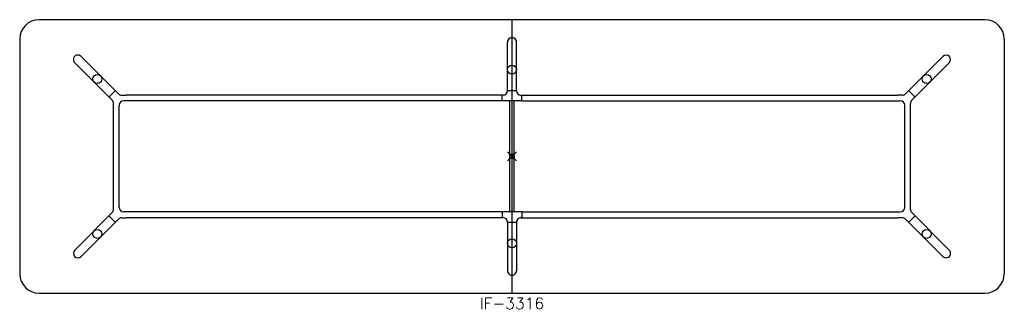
# Model space of a CAD drawing. Header units: inches. Extents: x -108 to 108, y -34 to 30.
import ezdxf
from ezdxf.enums import TextEntityAlignment as Align

# ---------------------------------------------------------------- set-up
doc = ezdxf.new("R2010")
doc.units = ezdxf.units.IN
doc.header["$MEASUREMENT"] = 0
doc.header["$PDMODE"] = 35
doc.layers.add('AFUTL-P', color=2, linetype='Continuous')
doc.layers.add('AFUTL-P-TN', color=2, linetype='Continuous')
doc.styles.get("Standard").update_dxf_attribs({"font": 'txt.shx'})

msp = doc.modelspace()

# ---------------------------------------------------------------- linework, layer by layer
at = {"layer": 'AFUTL-P'}
for p, q in [((103.75, 30), (-103.75, 30)), ((0, -30), (0, 30)), ((-108, 25.75), (-108, -25.75)), ((-0.98, 14.42), (-0.98, 25.07)), ((0.98, 14.42), (0.98, 25.07)), ((108, 25.75), (108, -25.75)), ((-94.54, 21.93), (-86.33, 13.73)), ((94.54, 21.93), (86.33, 13.73)), ((-87.73, 12.34), (-95.93, 20.54)), ((87.73, 12.34), (95.93, 20.54)), ((-88.41, 13.02), (-87.02, 14.41)), ((-85.63, 13.44), (-84.63, 13.44)), ((-1.97, 13.44), (-84.63, 13.44)), ((-2.17, 12.19), (-2.17, 13.44)), ((-0.98, 14.44), (0.98, 14.44)), ((1.97, 13.44), (84.63, 13.44)), ((2.17, 12.19), (2.17, 13.44)), ((85.63, 13.44), (84.63, 13.44)), ((88.41, 13.02), (87.02, 14.41)), ((-87.43, -11.63), (-87.43, 11.63)), ((-86.18, -11.19), (-86.18, 11.19)), ((-2.17, 12.19), (-85.18, 12.19)), ((2.17, 12.19), (-2.17, 12.19)), ((-0.5, -12.19), (-0.5, 12.19)), ((0.5, -12.19), (0.5, 12.19)), ((2.17, 12.19), (85.18, 12.19)), ((86.18, -11.19), (86.18, 11.19)), ((87.43, -11.63), (87.43, 11.63)), ((-87.73, -12.34), (-95.93, -20.54)), ((-2.17, -12.19), (-85.18, -12.19)), ((-2.17, -12.19), (-2.17, -13.44)), ((2.17, -12.19), (-2.17, -12.19)), ((2.17, -12.19), (2.17, -13.44)), ((2.17, -12.19), (85.18, -12.19)), ((87.73, -12.34), (95.93, -20.54)), ((-94.54, -21.93), (-86.33, -13.73)), ((-88.41, -13.02), (-87.02, -14.41)), ((-85.63, -13.44), (-84.63, -13.44)), ((-1.97, -13.44), (-84.63, -13.44)), ((-0.98, -14.42), (-0.98, -25.07)), ((-0.98, -14.44), (0.98, -14.44)), ((0.98, -14.42), (0.98, -25.07)), ((1.97, -13.44), (84.63, -13.44)), ((85.63, -13.44), (84.63, -13.44)), ((94.54, -21.93), (86.33, -13.73)), ((88.41, -13.02), (87.02, -14.41)), ((-103.75, -30), (103.75, -30))]:
    msp.add_line(p, q, dxfattribs=at)
for centre in [(0, 19.06), (-90.98, 16.99), (90.98, 16.99), (-90.98, -16.99), (90.98, -16.99), (0, -19.06)]:
    msp.add_circle(centre, 0.984, dxfattribs=at)
for centre, radius, start, end in [((-103.75, 25.75), 4.25, 90, 180), ((103.75, 25.75), 4.25, 360, 90), ((-85.63, 14.44), 1, 225, 270), ((-1.97, 14.42), 0.984, 270, 0), ((1.97, 14.42), 0.984, 180, 270), ((85.63, 14.44), 1, 270, 315), ((-88.43, 11.63), 1, 0, 45), ((-85.18, 11.19), 1, 90, 180), ((85.18, 11.19), 1, 0, 90), ((88.43, 11.63), 1, 135, 180), ((-88.43, -11.63), 1, 315, 0), ((-85.18, -11.19), 1, 180, 270), ((85.18, -11.19), 1, 270, 360), ((88.43, -11.63), 1, 180, 225), ((-85.63, -14.44), 1, 90, 135), ((-1.97, -14.42), 0.984, 0, 90), ((1.97, -14.42), 0.984, 90, 180), ((85.63, -14.44), 1, 45, 90), ((-103.75, -25.75), 4.25, 180, 270), ((103.75, -25.75), 4.25, 270, 0)]:
    msp.add_arc(centre, radius, start, end, dxfattribs=at)
for centre, major_axis, start_param, end_param in [((0, 25.07), (0, -1.01), 1.570796, 4.712389), ((-95.23, 21.24), (0.712, -0.712), 1.570796, 4.712389), ((95.23, 21.24), (0.712, 0.712), -1.570796, 1.570796), ((-95.23, -21.24), (-0.712, -0.712), -1.570796, 1.570796), ((95.23, -21.24), (-0.712, 0.712), 1.570796, 4.712389), ((0, -25.07), (0, -1.01), 4.712389, 7.853982)]:
    msp.add_ellipse(centre, major_axis=major_axis, ratio=0.978148, start_param=start_param, end_param=end_param, dxfattribs=at)
msp.add_point((0, 0), dxfattribs=at)

# ---------------------------------------------------------------- texts
at = {"layer": 'AFUTL-P-TN'}
msp.add_text('IF-3316', height=2.5, dxfattribs=at).set_placement((0, -33.5), align=Align.CENTER)

doc.saveas('drawing.dxf')
